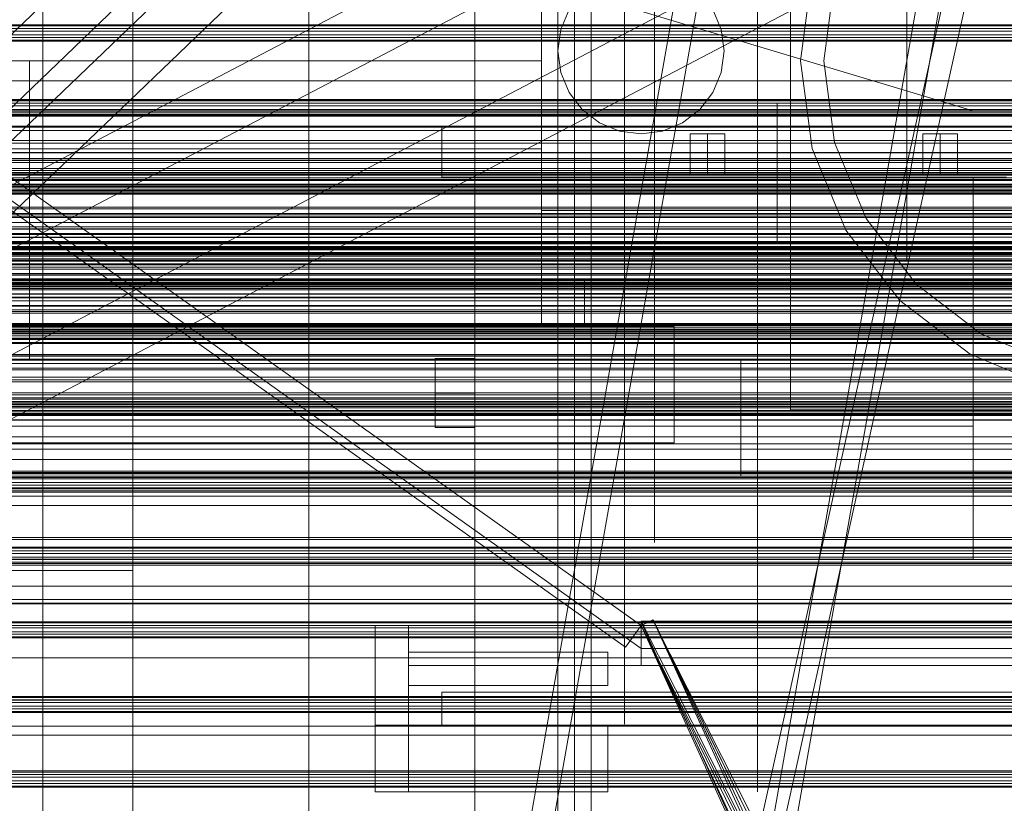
# Model space of a CAD drawing. Header units: millimetres. Extents: x -4738 to 65662, y -68080 to 6847.
# Tile 159 of 256: x -787 to -491, y -34454 to -34218. Entities that reach past the tile are written whole.
import ezdxf

# ---------------------------------------------------------------- set-up
doc = ezdxf.new("R2010")
doc.units = ezdxf.units.MM
for name, color, linetype, lineweight in [('COTAS_O', 1, 'Continuous', 0), ('frontal_briquetadora', 7, 'Continuous', 0), ('frontal_C02', 7, 'Continuous', 0), ('frontal_C03', 7, 'Continuous', 0), ('frontal_C10', 7, 'Continuous', 0), ('frontal_dosificador', 7, 'Continuous', 0), ('frontal_mezcladora', 7, 'Continuous', 0), ('frontal_secador', 7, 'Continuous', 0), ('frontal_tolva', 7, 'Continuous', 0), ('frontal_tolva-C01', 7, 'Continuous', 0)]:
    doc.layers.add(name, color=color, linetype=linetype, lineweight=lineweight)
doc.dimstyles.new('R19_100', dxfattribs={"dimtxt": 250, "dimasz": 150, "dimexe": 150, "dimexo": 80, "dimgap": 100, "dimtad": 1, "dimtih": 1, "dimtoh": 1, "dimdsep": 46, "dimcen": 0.09, "dimadec": 0, "dimazin": 0, "dimtfac": 1, "dimtdec": 4, "dimtofl": 0, "dimtmove": 0, "dimatfit": 3, "dimfxl": 1, "dimtolj": 1, "dimtzin": 0, "dimarcsym": 0})

# ---------------------------------------------------------------- blocks, each defined once
blk = doc.blocks.new('DIM_R31_48')
at = {"layer": 'COTAS_O'}
for p, q in [((-1725, -33700), (-1575, -33655)), ((1725, -33700), (1575, -33655)), ((-1725, -34400), (-1725, -33700)), ((-1725, -33700), (1725, -33700)), ((-1725, -33700), (-1575, -33745)), ((1725, -33700), (1575, -33745)), ((1725, -34400), (1725, -33700))]:
    blk.add_line(p, q, dxfattribs=at)
blk.add_text('3450 O', height=250, dxfattribs=at).set_placement((0, -33600))
blk = doc.blocks.new('DIM_R31_51')
at = {"layer": 'COTAS_O'}
for p, q in [((-650, -33700), (50, -33700)), ((50, -33700), (5, -33850)), ((50, -34900), (50, -33700)), ((50, -33700), (95, -33850)), ((50, -34900), (5, -34750)), ((50, -34900), (95, -34750)), ((-650, -34900), (50, -34900))]:
    blk.add_line(p, q, dxfattribs=at)
blk.add_text('1200 O', height=250, rotation=90, dxfattribs=at).set_placement((-50, -34300))
blk = doc.blocks.new('DIM_R31_52')
at = {"layer": 'COTAS_O'}
for p, q in [((-650, -34200), (-500, -34155)), ((650, -34200), (500, -34155)), ((-650, -34900), (-650, -34200)), ((-650, -34200), (650, -34200)), ((-650, -34200), (-500, -34245)), ((650, -34200), (500, -34245)), ((650, -34900), (650, -34200))]:
    blk.add_line(p, q, dxfattribs=at)
blk.add_text('1300 O', height=250, dxfattribs=at).set_placement((0, -34100))
blk = doc.blocks.new('DIM_R31_53')
at = {"layer": 'COTAS_O'}
for p, q in [((-1480, -33670), (-780, -33670)), ((-780, -33670), (-825, -33820)), ((-780, -36000), (-780, -33670)), ((-780, -33670), (-735, -33820)), ((-780, -36000), (-825, -35850)), ((-780, -36000), (-735, -35850)), ((-1480, -36000), (-780, -36000))]:
    blk.add_line(p, q, dxfattribs=at)
blk.add_text('2330 O', height=250, rotation=90, dxfattribs=at).set_placement((-880, -34835))
blk = doc.blocks.new('DIM_R31_55')
at = {"layer": 'COTAS_O'}
for p, q in [((-1400, -33000), (-700, -33000)), ((-700, -33000), (-745, -33150)), ((-700, -36000), (-700, -33000)), ((-700, -33000), (-655, -33150)), ((-700, -36000), (-745, -35850)), ((-700, -36000), (-655, -35850)), ((-1400, -36000), (-700, -36000))]:
    blk.add_line(p, q, dxfattribs=at)
blk.add_text('3000 O', height=250, rotation=90, dxfattribs=at).set_placement((-800, -34500))

msp = doc.modelspace()

# ---------------------------------------------------------------- linework, layer by layer
at = {"layer": 'frontal_briquetadora'}
for p, q in [((-620, -34218.263), (-620, -34200.644)), ((-605, -34217.941), (-605, -34200.328)), ((-565, -34218.263), (-565, -34200.644)), ((-630, -34230.013), (-630, -34203.884)), ((-605, -34218.887), (-605, -34203.582)), ((-596, -34221.28), (-596, -34206.387)), ((-753, -34223.662), (-753, -34210.615)), ((-630, -34236.059), (-630, -34217.201)), ((-620, -34236.709), (-620, -34218.263)), ((-605, -34236.453), (-605, -34217.941)), ((-605, -34236.349), (-605, -34218.887)), ((-565, -34236.059), (-565, -34217.201)), ((-565, -34236.709), (-565, -34218.263)), ((-596, -34238.086), (-596, -34221.28)), ((-753, -34237.996), (-753, -34223.662)), ((-630, -34230.013), (-1405, -34230.013)), ((-810, -34230), (-784, -34230)), ((-784, -34230), (-784, -34230.013)), ((-784, -34320), (-784, -34230)), ((-784, -34230.013), (-784, -34256.484)), ((-630, -34230.013), (-784, -34230.013)), ((-630, -34256.484), (-630, -34230.013)), ((-630, -34255.406), (-630, -34236.059)), ((-620, -34255.714), (-620, -34236.709)), ((-605, -34255.296), (-605, -34236.349)), ((-605, -34255.573), (-605, -34236.453)), ((-565, -34255.406), (-565, -34236.059)), ((-565, -34255.714), (-565, -34236.709)), ((-753, -34253.499), (-753, -34237.996)), ((-596, -34256.208), (-596, -34238.086)), ((-753, -34270.049), (-753, -34253.499)), ((-630, -34256.484), (-1405, -34256.484)), ((-784, -34256.484), (-784, -34283.185)), ((-630, -34256.484), (-784, -34256.484)), ((-630, -34275), (-630, -34255.406)), ((-630, -34283.185), (-630, -34256.484)), ((-620, -34275), (-620, -34255.714)), ((-605, -34275), (-605, -34255.296)), ((-605, -34275), (-605, -34255.573)), ((-596, -34275), (-596, -34256.208)), ((-565, -34275), (-565, -34255.406)), ((-565, -34275), (-565, -34255.714)), ((-753, -34287.512), (-753, -34270.049)), ((-565, -34275), (-630, -34275)), ((-630, -34275), (-630, -34278.783)), ((-630, -34280.033), (-630, -34275)), ((-620, -34278.008), (-620, -34275)), ((-620, -34275), (-565, -34275)), ((-605, -34275), (-453, -34275)), ((-605, -34275), (-605, -34294.704)), ((-465, -34275), (-605, -34275)), ((-605, -34275), (-605, -34294.427)), ((-396, -34275), (-596, -34275)), ((-596, -34275), (-596, -34294.509)), ((-565, -34275), (-565, -34294.286)), ((-565, -34275), (-565, -34294.594)), ((-620, -34281.016), (-620, -34278.008)), ((-630, -34278.783), (-630, -34282.564)), ((-630, -34285.062), (-630, -34280.033)), ((-620, -34284.021), (-620, -34281.016)), ((-630, -34283.185), (-1405, -34283.185)), ((-784, -34283.185), (-784, -34310)), ((-630, -34283.185), (-784, -34283.185)), ((-630, -34282.564), (-630, -34286.342)), ((-630, -34310), (-630, -34283.185)), ((-620, -34287.023), (-620, -34284.021)), ((-753, -34305.746), (-753, -34287.512)), ((-630, -34290.083), (-630, -34285.062)), ((-630, -34286.342), (-630, -34290.114)), ((-620, -34290.021), (-620, -34287.023)), ((-630, -34295.091), (-630, -34290.083)), ((-630, -34290.114), (-630, -34293.879)), ((-620, -34293.014), (-620, -34290.021)), ((-620, -34296), (-620, -34293.014)), ((-630, -34293.879), (-630, -34297.636)), ((-630, -34300.083), (-630, -34295.091)), ((-630, -34296), (-630, -34310)), ((-617, -34296), (-630, -34296)), ((-620, -34296), (-617, -34296)), ((-620, -34310), (-620, -34296)), ((-617, -34296), (-617, -34298.013)), ((-617, -34310), (-617, -34296)), ((-605, -34294.427), (-605, -34313.547)), ((-605, -34294.704), (-605, -34313.651)), ((-596, -34294.509), (-596, -34313.268)), ((-565, -34294.286), (-565, -34313.291)), ((-565, -34294.594), (-565, -34313.941)), ((-630, -34297.636), (-630, -34301.382)), ((-617, -34298.013), (-617, -34300.022)), ((-630, -34305.054), (-630, -34300.083)), ((-630, -34301.382), (-630, -34310)), ((-617, -34301.382), (-630, -34301.382)), ((-617, -34300.022), (-617, -34302.027)), ((-617, -34302.618), (-617, -34301.382)), ((-617, -34310), (-617, -34301.382)), ((-617, -34302.027), (-617, -34304.027)), ((-630, -34310), (-630, -34305.054)), ((-617, -34303.852), (-617, -34302.618)), ((-617, -34305.085), (-617, -34303.852)), ((-617, -34304.027), (-617, -34306.023)), ((-617, -34306.316), (-617, -34305.085)), ((-753, -34324.606), (-753, -34305.746)), ((-617, -34306.023), (-617, -34308.014)), ((-617, -34307.546), (-617, -34306.316)), ((-617, -34308.774), (-617, -34307.546)), ((-617, -34308.014), (-617, -34310)), ((-590, -34310), (-1450, -34310)), ((-630, -34310), (-1405, -34310)), ((-590, -34310), (-784, -34310)), ((-630, -34310), (-784, -34310)), ((-784, -34320), (-784, -34310)), ((-630, -34310), (-617, -34310)), ((-590, -34310), (-630, -34310)), ((-617, -34310), (-620, -34310)), ((-620, -34310), (-620, -34328.853)), ((-617, -34310), (-617, -34308.774)), ((-617, -34310), (-590, -34310)), ((-590, -34310), (-590, -34315.131)), ((-590, -34345), (-590, -34310)), ((-605, -34313.547), (-605, -34332.059)), ((-605, -34313.651), (-605, -34331.113)), ((-596, -34313.268), (-596, -34330.557)), ((-565, -34313.291), (-565, -34331.737)), ((-565, -34313.941), (-565, -34332.799)), ((-590, -34315.131), (-590, -34320.226)), ((-810, -34320), (-784, -34320)), ((-590, -34320.226), (-590, -34325.281)), ((-753, -34343.939), (-753, -34324.606)), ((-590, -34325.281), (-590, -34330.29)), ((-620, -34328.853), (-620, -34346.896)), ((-605, -34331.113), (-605, -34346.418)), ((-596, -34330.557), (-596, -34345.711)), ((-590, -34330.29), (-590, -34335.249)), ((-565, -34331.737), (-565, -34349.356)), ((-605, -34332.059), (-605, -34349.672)), ((-565, -34332.799), (-565, -34350.93)), ((-590, -34335.249), (-590, -34340.154)), ((-590, -34340.154), (-590, -34345)), ((-1450, -34345), (-590, -34345)), ((-620, -34345), (-1425, -34345)), ((-753, -34363.59), (-753, -34343.939)), ((-590, -34345), (-620, -34345)), ((-620, -34345), (-620, -34362.246)), ((-620, -34500), (-620, -34345)), ((-620, -34345), (-620, -34510)), ((-605, -34346.418), (-605, -34358.978)), ((-596, -34345.711), (-596, -34358.147)), ((-620, -34346.896), (-620, -34363.856)), ((-605, -34349.672), (-605, -34366.107)), ((-565, -34349.356), (-565, -34365.89)), ((-565, -34350.93), (-565, -34368.106)), ((-596, -34358.147), (-596, -34367.388)), ((-605, -34358.978), (-605, -34368.312)), ((-753, -34383.4), (-753, -34363.59)), ((-620, -34362.246), (-620, -34378.43)), ((-620, -34363.856), (-620, -34379.48)), ((-605, -34366.107), (-605, -34381.105)), ((-596, -34367.388), (-596, -34373.079)), ((-565, -34365.89), (-565, -34381.1)), ((-605, -34368.312), (-605, -34374.059)), ((-565, -34368.106), (-565, -34384.111)), ((-596, -34373.079), (-596, -34375)), ((-605, -34374.059), (-605, -34376)), ((-620, -34378.43), (-620, -34393.354)), ((-620, -34379.48), (-620, -34393.531)), ((-605, -34381.105), (-605, -34394.43)), ((-565, -34381.1), (-565, -34394.762)), ((-753, -34383.4), (-835, -34383.4)), ((-753, -34383.4), (-753, -34403.21)), ((-565, -34384.111), (-565, -34398.744)), ((-620, -34393.354), (-620, -34406.837)), ((-620, -34393.531), (-620, -34405.798)), ((-605, -34394.43), (-605, -34405.871)), ((-565, -34394.762), (-565, -34406.677)), ((-565, -34398.744), (-565, -34411.821)), ((-753, -34403.21), (-753, -34422.861)), ((-620, -34405.798), (-620, -34416.098)), ((-605, -34405.871), (-605, -34415.248)), ((-620, -34406.837), (-620, -34418.714)), ((-565, -34406.677), (-565, -34416.673)), ((-565, -34411.821), (-565, -34423.177)), ((-620, -34416.098), (-620, -34424.273)), ((-605, -34415.248), (-605, -34422.414)), ((-565, -34416.673), (-565, -34424.603)), ((-620, -34418.714), (-620, -34428.842)), ((-753, -34422.861), (-753, -34442.194)), ((-605, -34422.414), (-605, -34427.255)), ((-565, -34423.177), (-565, -34432.67)), ((-620, -34424.273), (-620, -34430.202)), ((-565, -34424.603), (-565, -34430.351)), ((-620, -34428.842), (-620, -34437.096)), ((-605, -34427.255), (-605, -34429.694)), ((-620, -34430.202), (-620, -34433.796)), ((-565, -34430.351), (-565, -34433.833)), ((-565, -34432.67), (-565, -34440.18)), ((-620, -34433.796), (-620, -34435)), ((-565, -34433.833), (-565, -34435)), ((-620, -34437.096), (-620, -34443.376)), ((-565, -34440.18), (-565, -34445.612)), ((-753, -34442.194), (-753, -34461.054)), ((-620, -34443.376), (-620, -34447.606)), ((-565, -34445.612), (-565, -34448.9)), ((-620, -34447.606), (-620, -34449.733)), ((-565, -34448.9), (-565, -34450))]:
    msp.add_line(p, q, dxfattribs=at)
at = {"layer": 'frontal_C02'}
for p, q in [((-900, -35975), (-470, -33530.372)), ((-893, -35975), (-463, -33530.372)), ((-827, -35975), (-397, -33530.372)), ((-820, -35975), (-390, -33530.372)), ((-900, -35975), (-470, -34035.57)), ((-893, -35975), (-463, -34035.57)), ((-559, -34242.761), (559, -34242.761)), ((-559, -34284.761), (-559, -34242.761)), ((-559, -34284.761), (559, -34284.761))]:
    msp.add_line(p, q, dxfattribs=at)
at = {"layer": 'frontal_C03'}
for p, q in [((1250, -34219.186), (-1250, -34219.186)), ((1250, -34219.503), (-1250, -34219.503)), ((1250, -34220.297), (-1250, -34220.297)), ((-1250, -34221.061), (1250, -34221.061)), ((1250, -34222.184), (-1250, -34222.184)), ((1250, -34222.948), (-1250, -34222.948)), ((1250, -34223.742), (-1250, -34223.742)), ((1250, -34224.058), (-1250, -34224.058)), ((1250, -34241.644), (-1250, -34241.644)), ((1250, -34241.96), (-1250, -34241.96)), ((1250, -34242.754), (-1250, -34242.754)), ((-1250, -34243.518), (1250, -34243.518)), ((1250, -34244.641), (-1250, -34244.641)), ((1250, -34245.405), (-1250, -34245.405)), ((1250, -34246.199), (-1250, -34246.199)), ((1250, -34246.516), (-1250, -34246.516)), ((1250, -34264.101), (-1250, -34264.101)), ((1250, -34264.418), (-1250, -34264.418)), ((1250, -34265.212), (-1250, -34265.212)), ((1250, -34265.753), (-1250, -34265.753)), ((-1250, -34265.976), (1250, -34265.976)), ((1250, -34266.047), (-1250, -34266.047)), ((1250, -34267.099), (-1250, -34267.099)), ((1250, -34267.863), (-1250, -34267.863)), ((1250, -34268.657), (-1250, -34268.657)), ((1250, -34268.974), (-1250, -34268.974)), ((1250, -34269.213), (-1250, -34269.213)), ((-1579, -34270.165), (1579, -34270.165)), ((1250, -34270.05), (-1250, -34270.05)), ((1250, -34275.899), (-1250, -34275.899)), ((1250, -34277.153), (-1250, -34277.153)), ((1496, -34280.547), (-1496, -34280.547)), ((1496, -34280.664), (-1496, -34280.664)), ((1496, -34281.93), (-1496, -34281.93)), ((1496, -34282.265), (-1496, -34282.265)), ((1496, -34284.605), (-1496, -34284.605)), ((1496, -34285.106), (-1496, -34285.106)), ((-1250, -34284.794), (1250, -34284.794)), ((1250, -34286.273), (-1250, -34286.273)), ((1250, -34286.559), (-1250, -34286.559)), ((1250, -34286.875), (-1250, -34286.875)), ((-1496, -34288.163), (1496, -34288.163)), ((1496, -34288.754), (-1496, -34288.754)), ((1250, -34287.669), (-1250, -34287.669)), ((-1250, -34288.434), (1250, -34288.434)), ((1250, -34289.556), (-1250, -34289.556)), ((1250, -34290.321), (-1250, -34290.321)), ((1496, -34292.063), (-1496, -34292.063)), ((1496, -34292.655), (-1496, -34292.655)), ((1250, -34291.115), (-1250, -34291.115)), ((1250, -34291.431), (-1250, -34291.431)), ((1496, -34295.711), (-1496, -34295.711)), ((1496, -34296.213), (-1496, -34296.213)), ((1250, -34294.544), (-1250, -34294.544)), ((1250, -34296.023), (-1250, -34296.023)), ((1496, -34298.552), (-1496, -34298.552)), ((1496, -34298.887), (-1496, -34298.887)), ((1250, -34296.711), (-1250, -34296.711)), ((1250, -34297.088), (-1250, -34297.088)), ((1496, -34300.153), (-1496, -34300.153)), ((1496, -34300.271), (-1496, -34300.271)), ((1250, -34301.139), (-1250, -34301.139)), ((1250, -34302.211), (-1250, -34302.211)), ((1250, -34303.665), (-1250, -34303.665)), ((1250, -34304.919), (-1250, -34304.919)), ((1250, -34309.017), (-1250, -34309.017)), ((1250, -34309.333), (-1250, -34309.333)), ((1250, -34309.698), (-1250, -34309.698)), ((1250, -34310.127), (-1250, -34310.127)), ((1250, -34310.767), (-1250, -34310.767)), ((-1250, -34310.891), (1250, -34310.891)), ((-1579, -34312.165), (1579, -34312.165)), ((1250, -34311.302), (-1250, -34311.302)), ((1250, -34311.605), (-1250, -34311.605)), ((1250, -34312.014), (-1250, -34312.014)), ((1250, -34312.778), (-1250, -34312.778)), ((1250, -34313.572), (-1250, -34313.572)), ((1250, -34313.889), (-1250, -34313.889)), ((1250, -34314.77), (-1250, -34314.77)), ((1250, -34315.064), (-1250, -34315.064)), ((1496, -34318.408), (-1496, -34318.408)), ((1496, -34318.526), (-1496, -34318.526)), ((1496, -34319.792), (-1496, -34319.792)), ((1496, -34320.127), (-1496, -34320.127)), ((1496, -34322.466), (-1496, -34322.466)), ((1496, -34322.968), (-1496, -34322.968)), ((-1250, -34321.084), (1250, -34321.084)), ((1250, -34322.976), (-1250, -34322.976)), ((-1496, -34326.024), (1496, -34326.024)), ((1496, -34326.616), (-1496, -34326.616)), ((1496, -34329.924), (-1496, -34329.924)), ((1496, -34330.516), (-1496, -34330.516)), ((1250, -34331.474), (-1250, -34331.474)), ((1250, -34331.791), (-1250, -34331.791)), ((1496, -34333.573), (-1496, -34333.573)), ((1496, -34334.074), (-1496, -34334.074)), ((1250, -34332.585), (-1250, -34332.585)), ((-1250, -34333.349), (1250, -34333.349)), ((1250, -34333.564), (-1250, -34333.564)), ((1250, -34334.472), (-1250, -34334.472)), ((1496, -34336.414), (-1496, -34336.414)), ((1496, -34336.749), (-1496, -34336.749)), ((1250, -34335.236), (-1250, -34335.236)), ((1250, -34335.457), (-1250, -34335.457)), ((1250, -34336.03), (-1250, -34336.03)), ((1250, -34336.346), (-1250, -34336.346)), ((1496, -34338.015), (-1496, -34338.015)), ((1496, -34338.132), (-1496, -34338.132)), ((1250, -34345.238), (-1250, -34345.238)), ((1250, -34346.843), (-1250, -34346.843)), ((1250, -34353.932), (-1250, -34353.932)), ((1250, -34354.248), (-1250, -34354.248)), ((1250, -34354.329), (-1250, -34354.329)), ((1250, -34355.042), (-1250, -34355.042)), ((1250, -34355.401), (-1250, -34355.401)), ((-1250, -34355.806), (1250, -34355.806)), ((1250, -34356.929), (-1250, -34356.929)), ((1250, -34357.694), (-1250, -34357.694)), ((1250, -34358.488), (-1250, -34358.488)), ((1250, -34358.804), (-1250, -34358.804)), ((1250, -34359.453), (-1250, -34359.453)), ((1250, -34359.829), (-1250, -34359.829)), ((1250, -34376.389), (-1250, -34376.389)), ((1250, -34376.706), (-1250, -34376.706)), ((1250, -34377.5), (-1250, -34377.5)), ((-1250, -34378.264), (1250, -34378.264)), ((1250, -34379.387), (-1250, -34379.387)), ((1250, -34380.151), (-1250, -34380.151)), ((1250, -34380.945), (-1250, -34380.945)), ((1250, -34381.262), (-1250, -34381.262)), ((1250, -34398.847), (-1250, -34398.847)), ((1250, -34399.164), (-1250, -34399.164)), ((1250, -34399.958), (-1250, -34399.958)), ((-1250, -34400.722), (1250, -34400.722)), ((1250, -34401.845), (-1250, -34401.845)), ((1250, -34402.609), (-1250, -34402.609)), ((1250, -34403.403), (-1250, -34403.403)), ((1250, -34403.719), (-1250, -34403.719)), ((1250, -34421.305), (-1250, -34421.305)), ((1250, -34421.621), (-1250, -34421.621)), ((1250, -34422.415), (-1250, -34422.415)), ((-1250, -34423.179), (1250, -34423.179)), ((1250, -34424.302), (-1250, -34424.302)), ((1250, -34425.066), (-1250, -34425.066)), ((1250, -34425.86), (-1250, -34425.86)), ((1250, -34426.177), (-1250, -34426.177)), ((1250, -34443.762), (-1250, -34443.762)), ((1250, -34444.079), (-1250, -34444.079)), ((1250, -34444.873), (-1250, -34444.873)), ((-1250, -34445.637), (1250, -34445.637)), ((1250, -34446.76), (-1250, -34446.76)), ((1250, -34447.524), (-1250, -34447.524)), ((1250, -34448.318), (-1250, -34448.318)), ((1250, -34448.635), (-1250, -34448.635))]:
    msp.add_line(p, q, dxfattribs=at)
at = {"layer": 'frontal_C10'}
for p, q in [((-481.226, -33926.045), (-925.722, -34352.76)), ((-902.71, -34352.76), (-458.214, -33926.045)), ((-921.605, -34380.849), (-477.109, -33954.133)), ((-898.592, -34380.849), (-454.097, -33954.133)), ((-473.146, -34101.739), (-932.526, -34342.312)), ((-895.706, -34342.312), (-436.326, -34101.739)), ((-928.609, -34391.297), (-469.229, -34150.724)), ((-891.789, -34391.297), (-432.409, -34150.724))]:
    msp.add_line(p, q, dxfattribs=at)
at = {"layer": 'frontal_dosificador'}
for p, q in [((-555, -34335), (-555, -34015)), ((-520, -34290), (-520, -34150)), ((-548.524, -34203.6), (-552, -34230)), ((-541.763, -34205.412), (-545, -34230)), ((-621.651, -34214.5), (-624.148, -34220.53)), ((-575.852, -34220.53), (-578.349, -34214.5)), ((-624.148, -34220.53), (-625, -34227)), ((-575, -34227), (-575.852, -34220.53)), ((-625, -34227), (-624.148, -34233.47)), ((-575.852, -34233.47), (-575, -34227)), ((-552, -34230), (-548.524, -34256.4)), ((-545, -34230), (-541.763, -34254.588)), ((-624.148, -34233.47), (-621.651, -34239.5)), ((-578.349, -34239.5), (-575.852, -34233.47)), ((-621.651, -34239.5), (-617.678, -34244.678)), ((-582.322, -34244.678), (-578.349, -34239.5)), ((-617.678, -34244.678), (-612.5, -34248.651)), ((-587.5, -34248.651), (-582.322, -34244.678)), ((-612.5, -34248.651), (-606.47, -34251.148)), ((-593.53, -34251.148), (-587.5, -34248.651)), ((-210, -34250), (-1790, -34250)), ((-490, -34250), (-660, -34250)), ((-660, -34265), (-660, -34250)), ((-606.47, -34251.148), (-600, -34252)), ((-600, -34252), (-593.53, -34251.148)), ((-580, -34252), (-585.196, -34252)), ((-585.196, -34264), (-585.196, -34252)), ((-580, -34252), (-574.804, -34252)), ((-580, -34252), (-580, -34264)), ((-574.804, -34264), (-574.804, -34252)), ((-541.763, -34254.588), (-532.272, -34277.5)), ((-510, -34252), (-515.196, -34252)), ((-515.196, -34264), (-515.196, -34252)), ((-510, -34252), (-504.804, -34252)), ((-510, -34252), (-510, -34264)), ((-504.804, -34264), (-504.804, -34252)), ((-548.524, -34256.4), (-538.335, -34281)), ((-490, -34265), (-660, -34265)), ((-500, -34265), (-650, -34265)), ((-650, -34300), (-650, -34265)), ((-580, -34264), (-585.196, -34264)), ((-574.804, -34264), (-580, -34264)), ((-510, -34264), (-515.196, -34264)), ((-504.804, -34264), (-510, -34264)), ((-500, -34300), (-500, -34265)), ((-532.272, -34277.5), (-517.175, -34297.175)), ((-500, -34280), (-1770, -34280)), ((-538.335, -34281), (-522.125, -34302.125)), ((-500, -34340), (-500, -34280)), ((-380, -34290), (-520, -34290)), ((-517.175, -34297.175), (-497.5, -34312.272)), ((-500, -34300), (-650, -34300)), ((-650, -34340), (-650, -34300)), ((-522.125, -34302.125), (-501, -34318.335)), ((-500, -34340), (-500, -34300)), ((-497.5, -34312.272), (-474.588, -34321.763)), ((-330, -34320), (-570, -34320)), ((-570, -34355), (-570, -34320)), ((-501, -34318.335), (-476.4, -34328.524)), ((-205, -34335), (-555, -34335)), ((-500, -34340), (-1850, -34340)), ((-500, -34340), (-1770, -34340)), ((-500, -34340), (-650, -34340)), ((-500, -34380), (-500, -34340)), ((-330, -34355), (-570, -34355)), ((-500, -34380), (-1850, -34380))]:
    msp.add_line(p, q, dxfattribs=at)
at = {"layer": 'frontal_mezcladora'}
for p, q in [((-650, -34725), (-650, -33700)), ((-625, -34725), (-625, -33700)), ((-650, -34760), (-650, -33730)), ((-625, -34725), (-625, -33730)), ((-615, -34760), (-615, -33730)), ((-662, -34330), (-662, -34319.608)), ((-662, -34319.608), (-650, -34319.608)), ((-650, -34330), (-650, -34319.608)), ((-662, -34340.392), (-662, -34330)), ((-650, -34330), (-662, -34330)), ((-650, -34330), (-650, -34340.392)), ((-662, -34340.392), (-650, -34340.392))]:
    msp.add_line(p, q, dxfattribs=at)
at = {"layer": 'frontal_secador'}
for p, q in [((-1250, -34236), (1250, -34236)), ((-1250, -34242), (1250, -34242)), ((-1250, -34245), (1250, -34245)), ((1250, -34246), (-1250, -34246)), ((-1250, -34246.659), (1250, -34246.659)), ((1250, -34249.659), (-1250, -34249.659)), ((-1250, -34251), (1250, -34251)), ((1250, -34254), (-1250, -34254)), ((-1250, -34254.728), (1250, -34254.728)), ((-1250, -34257.588), (1250, -34257.588)), ((1250, -34257.611), (-1250, -34257.611)), ((1250, -34257.728), (-1250, -34257.728)), ((-1250, -34259.387), (1250, -34259.387)), ((1250, -34259.918), (-1250, -34259.918)), ((-1250, -34260), (1250, -34260)), ((1250, -34260.588), (-1250, -34260.588)), ((1250, -34262.387), (-1250, -34262.387)), ((1250, -34263), (-1250, -34263)), ((-1250, -34263.65), (1250, -34263.65)), ((1250, -34264), (-1250, -34264)), ((1250, -34267.382), (-1250, -34267.382)), ((-1250, -34268), (1250, -34268)), ((1250, -34269.689), (-1250, -34269.689)), ((1250, -34274), (-1250, -34274)), ((1250, -34274.545), (-1250, -34274.545)), ((1250, -34276), (-1250, -34276)), ((1250, -34276.144), (-1250, -34276.144)), ((1250, -34276.709), (-1250, -34276.709)), ((1250, -34278.686), (-1250, -34278.686)), ((1250, -34280), (-1250, -34280)), ((1320, -34282), (-1320, -34282)), ((1320, -34282.273), (-1320, -34282.273)), ((1320, -34283.072), (-1320, -34283.072)), ((1320, -34284.343), (-1320, -34284.343)), ((1250, -34282), (-1250, -34282)), ((1320, -34286), (-1320, -34286)), ((1250, -34284.651), (-1250, -34284.651)), ((1250, -34285.859), (-1250, -34285.859)), ((-1250, -34286), (1250, -34286)), ((1320, -34287.929), (-1320, -34287.929)), ((-1320, -34290), (1320, -34290)), ((-1250, -34290), (1250, -34290)), ((1320, -34292.071), (-1320, -34292.071)), ((1320, -34294), (-1320, -34294)), ((1320, -34295.657), (-1320, -34295.657)), ((1250, -34294.141), (-1250, -34294.141)), ((1320, -34296.928), (-1320, -34296.928)), ((1320, -34297.727), (-1320, -34297.727)), ((1320, -34298), (-1320, -34298)), ((1250, -34297.285), (-1250, -34297.285)), ((1250, -34298), (-1250, -34298)), ((1250, -34301.314), (-1250, -34301.314)), ((1250, -34303.856), (-1250, -34303.856)), ((1250, -34305.455), (-1250, -34305.455)), ((1250, -34306), (-1250, -34306)), ((1360, -34313.5), (-1360, -34313.5)), ((1250, -34313.75), (-1250, -34313.75)), ((1360, -34314.863), (-1360, -34314.863)), ((1360, -34318.859), (-1360, -34318.859)), ((1360, -34325.216), (-1360, -34325.216)), ((1360, -34333.5), (-1360, -34333.5)), ((1250, -34332.924), (-1250, -34332.924)), ((1360, -34343.147), (-1360, -34343.147)), ((-1360, -34353.5), (1360, -34353.5)), ((-1250, -34353.5), (1250, -34353.5)), ((1360, -34363.853), (-1360, -34363.853)), ((1360, -34373.5), (-1360, -34373.5)), ((1250, -34374.076), (-1250, -34374.076)), ((1360, -34381.784), (-1360, -34381.784)), ((1360, -34388.141), (-1360, -34388.141)), ((1360, -34392.137), (-1360, -34392.137)), ((1360, -34393.5), (-1360, -34393.5)), ((1250, -34393.25), (-1250, -34393.25)), ((1250, -34409.715), (-1250, -34409.715)), ((1250, -34422.349), (-1250, -34422.349)), ((1250, -34430.291), (-1250, -34430.291)), ((1250, -34433), (-1250, -34433))]:
    msp.add_line(p, q, dxfattribs=at)
at = {"layer": 'frontal_tolva'}
for p, q in [((-600, -34400), (-1725, -33600)), ((-604.636, -34406.52), (-1729.636, -33606.52)), ((-1725, -33606.849), (-600, -34406.849)), ((-1821.5, -34350), (1821.5, -34350)), ((-1821.5, -34361), (1821.5, -34361)), ((-680, -34400), (-670, -34400)), ((-680, -34450), (-680, -34400)), ((-670, -34450), (-670, -34400)), ((-670, -34400), (-600, -34400)), ((-670, -34412), (-670, -34400)), ((-670, -34400), (670, -34400)), ((-600, -34400), (-604.636, -34406.52)), ((600, -34400), (-600, -34400)), ((-600, -34406.849), (-600, -34400)), ((-600, -34412), (-600, -34400)), ((-670, -34408), (-610, -34408)), ((-670, -34418), (-670, -34408)), ((-610, -34418), (-610, -34408)), ((-600, -34406.849), (600, -34406.849)), ((-670, -34412), (-600, -34412)), ((-670, -34412), (670, -34412)), ((-670, -34418), (-610, -34418)), ((-660, -34420), (660, -34420)), ((-660, -34430), (-660, -34420)), ((-680, -34430), (-610, -34430)), ((-680, -34450), (-680, -34430)), ((-660, -34430), (660, -34430)), ((-610, -34450), (-610, -34430)), ((-680, -34450), (-610, -34450)), ((-680, -34450), (-670, -34450))]:
    msp.add_line(p, q, dxfattribs=at)
at = {"layer": 'frontal_tolva-C01'}
for p, q in [((-600, -34400), (-596.405, -34398.246)), ((-600, -34400), (-596.38, -34398.298)), ((-600, -34400), (-596.36, -34398.342)), ((-600, -34398.619), (600, -34398.619)), ((-225, -35141.614), (-600, -34398.619)), ((-600, -34398.619), (-600, -34400)), ((600, -34398.891), (-600, -34398.891)), ((-600, -34398.891), (-225, -35222.279)), ((-600, -34400), (-600, -34398.891)), ((-600, -34400), (-495, -34630.549)), ((-495, -34623.345), (-600, -34400)), ((-495, -34615.242), (-600, -34400)), ((-495, -34608.039), (-600, -34400)), ((-600, -34400), (-225, -35142.996)), ((600, -34400), (-600, -34400)), ((-225, -35223.388), (-600, -34400)), ((-596.405, -34398.246), (-491.405, -34606.285)), ((-491.405, -34613.488), (-596.405, -34398.246)), ((-596.38, -34398.298), (-491.38, -34613.54)), ((-491.38, -34621.644), (-596.38, -34398.298)), ((-596.36, -34398.342), (-491.36, -34621.688)), ((-491.36, -34628.891), (-596.36, -34398.342))]:
    msp.add_line(p, q, dxfattribs=at)

# ---------------------------------------------------------------- dimensions: what is measured, and where the dimension line sits
at = {"layer": 'COTAS_O'}
for p1, p2, distance, picture, middle in [((-1400, -36000), (-1400, -33000), -700, 'DIM_R31_55', (-700, -34500)), ((-650, -34900), (-650, -33700), -700, 'DIM_R31_51', (50, -34300)), ((-1725, -34400), (1725, -34400), 700, 'DIM_R31_48', (0, -33700)), ((-1480, -36000), (-1480, -33670), -700, 'DIM_R31_53', (-780, -34835)), ((-650, -34900), (650, -34900), 700, 'DIM_R31_52', (0, -34200))]:
    dim = msp.add_aligned_dim(p1=p1, p2=p2, distance=distance, text='<> O', dimstyle='R19_100', dxfattribs=at)
    dim.commit()
    dim.dimension.update_dxf_attribs({"geometry": picture, "text_midpoint": middle})

doc.saveas('drawing.dxf')
